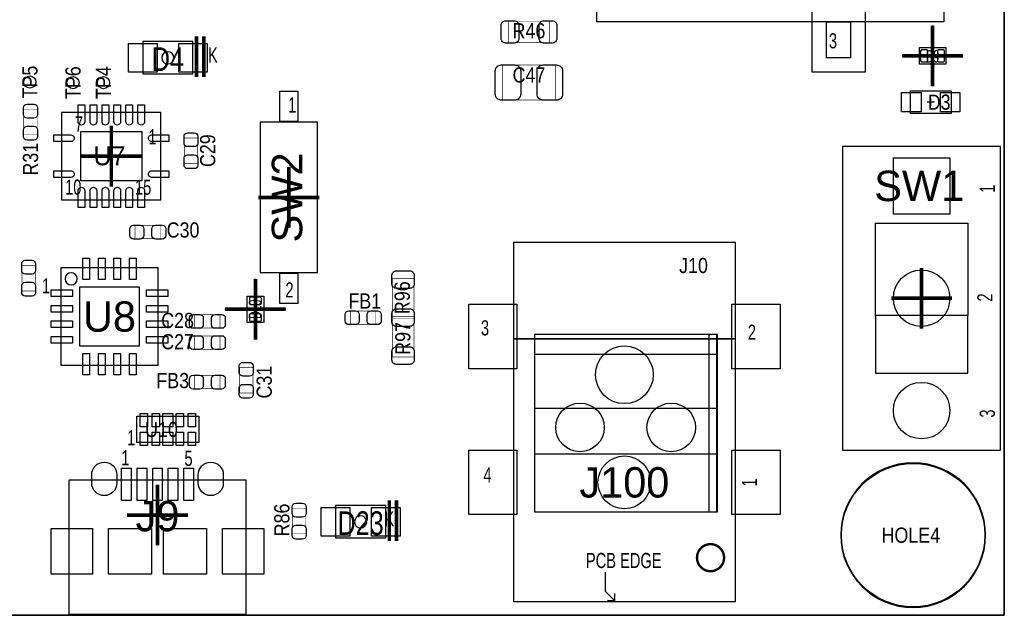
# Model space of a CAD drawing. Extents: x -1 to 170, y -5 to 90.
# Tile 6 of 9: x 129 to 170, y 0 to 25. Entities that reach past the tile are written whole.
import ezdxf
from ezdxf.enums import TextEntityAlignment as Align

# ---------------------------------------------------------------- set-up
doc = ezdxf.new("R2010")
doc.units = 0
for name, color, linetype in [('BG_OUTLINE', 3, 'CONTINUOUS'), ('PG_ASSEMBLY_TOP', 140, 'CONTINUOUS'), ('PG_BODY_CENTER', 211, 'CONTINUOUS'), ('PIN_BOTTOM', 2, 'CONTINUOUS'), ('PIN_TOP', 160, 'CONTINUOUS'), ('RD_ASSEMBLY_TOP', 140, 'CONTINUOUS')]:
    doc.layers.add(name, color=color, linetype=linetype)

msp = doc.modelspace()

# ---------------------------------------------------------------- linework, layer by layer
at = {"layer": 'BG_OUTLINE'}
msp.add_lwpolyline([(0, 89.662), (169.926, 89.662), (169.926, 78.882748), (164.405818, 78.882748), (164.406072, 78.882748, 0.414139), (163.40582, 77.88275), (163.40582, 77.125068, 0.414205), (164.405818, 76.12507), (164.405564, 76.124816), (169.926, 76.12507), (169.926, 50.868072), (164.405818, 50.868072, 0.414212), (163.40582, 49.868074), (163.40582, 49.110392, 0.414205), (164.405818, 48.110394), (169.926, 48.110394), (169.926, 0), (0, 0)], format="xyb", dxfattribs=at)
for points in [[(169.926, 0), (169.926, 48.110394)], [(0, 0), (169.926, 0)]]:
    msp.add_lwpolyline(points, dxfattribs=at)
at = {"layer": 'PG_ASSEMBLY_TOP'}
for points in [[(152.900888, 24.813768), (152.900888, 30.813756), (167.400986, 30.813756), (167.400986, 24.813768)], [(162.501072, 23.313644), (162.501072, 24.813768), (163.50107, 24.813768), (163.50107, 23.313644)], [(136.025636, 23.992078), (133.925564, 23.992078), (133.925564, 22.642322), (136.025636, 22.642322)], [(167.47871, 23.743412), (167.47871, 23.043388), (166.37889, 23.043388), (166.37889, 23.743412)], [(168.402, 12.5349), (164.5412, 12.5349), (164.5412, 16.3957), (168.402, 16.3957)], [(158.676086, 11.560556), (149.425914, 11.560556), (149.425914, 15.610586), (158.676086, 15.610586)], [(138.983212, 12.25169), (138.283188, 12.25169), (138.283188, 13.35151), (138.983212, 13.35151)], [(158.676086, 0.560578), (149.425914, 0.560578), (149.425914, 11.560556), (158.676086, 11.560556)], [(157.9372, 11.742928), (157.5816, 11.742928), (157.5816, 4.326128), (157.9372, 4.326128)], [(133.675628, 7.22249), (133.675628, 8.32231), (136.275572, 8.32231), (136.275572, 7.22249)], [(144.079976, 4.586478), (141.979904, 4.586478), (141.979904, 3.236722), (144.079976, 3.236722)]]:
    msp.add_lwpolyline(points, close=True, dxfattribs=at)
for points, const_width in [([(150.913084, 24.849582), (150.913084, 23.949406), (149.213316, 23.949406), (149.213316, 24.849582), (150.913084, 24.849582)], 0.024892), ([(136.175496, 22.5171), (136.175496, 24.217122)], 0.150114), ([(136.475724, 22.5171), (136.475724, 24.217122)], 0.150114), ([(148.963126, 21.551392), (148.963126, 23.011384), (151.163274, 23.011384), (151.163274, 21.551392), (148.963126, 21.551392)], 0.024892), ([(128.955292, 21.154898), (129.515108, 21.154898), (129.515108, 20.094702), (128.955292, 20.094702), (128.955292, 21.154898)], 0.024892), ([(136.220708, 18.900902), (135.660892, 18.900902), (135.660892, 19.961098), (136.220708, 19.961098), (136.220708, 18.900902)], 0.024892), ([(134.667498, 16.307308), (134.667498, 15.747492), (133.607302, 15.747492), (133.607302, 16.307308), (134.667498, 16.307308)], 0.024892), ([(129.438908, 13.566902), (128.879092, 13.566902), (128.879092, 14.627098), (129.438908, 14.627098), (129.438908, 13.566902)], 0.024892), ([(145.255488, 12.398756), (144.355312, 12.398756), (144.355312, 14.098524), (145.255488, 14.098524), (145.255488, 12.398756)], 0.024892), ([(136.096502, 12.013692), (136.096502, 12.573508), (137.156698, 12.573508), (137.156698, 12.013692), (136.096502, 12.013692)], 0.024892), ([(142.60449, 12.166092), (142.60449, 12.725908), (143.664686, 12.725908), (143.664686, 12.166092), (142.60449, 12.166092)], 0.024892), ([(144.355312, 12.508484), (145.255488, 12.508484), (145.255488, 10.808716), (144.355312, 10.808716), (144.355312, 12.508484)], 0.024892), ([(136.096502, 11.124692), (136.096502, 11.684508), (137.156698, 11.684508), (137.156698, 11.124692), (136.096502, 11.124692)], 0.024892), ([(138.532108, 9.299702), (137.972292, 9.299702), (137.972292, 10.359898), (138.532108, 10.359898), (138.532108, 9.299702)], 0.024892), ([(136.096502, 9.473692), (136.096502, 10.033508), (137.156698, 10.033508), (137.156698, 9.473692), (136.096502, 9.473692)], 0.024892), ([(144.229836, 3.1115), (144.229836, 4.811522)], 0.150114), ([(144.530064, 3.1115), (144.530064, 4.811522)], 0.150114), ([(140.182092, 4.467098), (140.741908, 4.467098), (140.741908, 3.406902), (140.182092, 3.406902), (140.182092, 4.467098)], 0.024892)]:
    msp.add_lwpolyline(points, dxfattribs=dict(at, const_width=const_width))
for points, const_width in [([(167.63111, 23.3934, 1), (167.52951, 23.3934, 1), (167.63111, 23.3934)], 0.0508), ([(138.684, 12.15009, 1), (138.5824, 12.15009, 1), (138.684, 12.15009)], 0.0508), ([(158.216854, 2.410714, 1.000023), (157.08503, 2.41046, 0.999977), (158.216854, 2.410714)], 0.100076)]:
    msp.add_lwpolyline(points, format="xyb", dxfattribs=dict(at, const_width=const_width))
for points in [[(167.7035, 20.9931), (166.0017, 20.9931), (166.0017, 21.9329), (167.7035, 21.9329), (167.7035, 20.9931)], [(134.68858, 21.02866), (130.53822, 21.02866), (130.53822, 17.37614), (134.68858, 17.37614), (134.68858, 21.02866)], [(141.22908, 20.62988), (138.83132, 20.62988), (138.83132, 14.33068), (141.22908, 14.33068), (141.22908, 20.62988)], [(169.7736, 6.9088), (169.7736, 19.6088), (163.1696, 19.6088), (163.1696, 6.9088), (169.7736, 6.9088)], [(130.5052, 10.4648), (134.5692, 10.4648), (134.5692, 14.5288), (130.5052, 14.5288), (130.5052, 10.4648)], [(164.5412, 12.5349), (164.5412, 10.1219), (168.402, 10.1219), (168.402, 12.5349)], [(150.2918, 11.742928), (150.2918, 4.326128), (157.9118, 4.326128), (157.9118, 11.742928), (150.2918, 11.742928)], [(157.9118, 10.803128), (157.9118, 10.904728), (150.2918, 10.904728), (150.2918, 8.669528), (157.9118, 8.669528), (157.9118, 6.739128), (150.3172, 6.739128)], [(130.843782, 0.045974), (138.243818, 0.045974), (138.243818, 5.645912), (130.843782, 5.645912), (130.843782, 0.045974)], [(153.2509, 1.810512), (153.2509, 1.010666), (153.65095, 0.610616), (153.350976, 0.610616)], [(153.65095, 0.610616), (153.65095, 0.91059)]]:
    msp.add_lwpolyline(points, dxfattribs=at)
msp.add_lwpolyline([(131.191, 14.0716, 1), (130.683, 14.0716, 1)], format="xyb", close=True, dxfattribs=at)
msp.add_lwpolyline([(169.142156, 3.3528, 1), (163.089844, 3.3528, 1), (169.142156, 3.3528)], format="xyb", dxfattribs=at)
at = {"layer": 'PG_BODY_CENTER', "const_width": 0.1524}
for points in [[(166.9288, 24.6634), (166.9288, 22.1234)], [(168.1988, 23.3934), (165.6588, 23.3934)], [(132.6134, 20.4724), (132.6134, 17.9324)], [(133.8834, 19.2024), (131.3434, 19.2024)], [(140.0302, 18.75028), (140.0302, 16.21028)], [(141.3002, 17.48028), (138.7602, 17.48028)], [(166.4716, 11.9888), (166.4716, 14.5288)], [(138.6332, 11.5316), (138.6332, 14.0716)], [(167.7416, 13.2588), (165.2016, 13.2588)], [(139.9032, 12.8016), (137.3632, 12.8016)], [(134.5438, 2.921), (134.5438, 5.461)], [(133.2738, 4.191), (135.8138, 4.191)]]:
    msp.add_lwpolyline(points, dxfattribs=at)
at = {"layer": 'PG_BODY_CENTER'}
for points in [[(166.9288, 24.6634), (166.9288, 22.1234)], [(168.1988, 23.3934), (165.6588, 23.3934)], [(167.005, 21.463), (166.7002, 21.463)], [(166.8526, 21.3106), (166.8526, 21.6154)], [(132.6134, 20.4724), (132.6134, 17.9324)], [(133.8834, 19.2024), (131.3434, 19.2024)], [(140.0302, 18.75028), (140.0302, 16.21028)], [(141.3002, 17.48028), (138.7602, 17.48028)], [(138.6332, 11.5316), (138.6332, 14.0716)], [(139.9032, 12.8016), (137.3632, 12.8016)], [(134.5438, 2.921), (134.5438, 5.461)], [(133.2738, 4.191), (135.8138, 4.191)]]:
    msp.add_lwpolyline(points, dxfattribs=at)
for points in [[(135.2296, 23.3172, 1), (134.7216, 23.3172, 1)], [(143.28394, 3.9116, 1), (142.77594, 3.9116, 1)]]:
    msp.add_lwpolyline(points, format="xyb", close=True, dxfattribs=at)
at = {"layer": 'PIN_BOTTOM'}
for points in [[(167.6527, 16.7767), (165.2905, 16.7767), (165.2905, 19.1389), (167.6527, 19.1389)], [(130.10388, 3.62585), (131.83362, 3.62585), (131.83362, 1.72593), (130.10388, 1.72593)], [(137.25398, 3.62585), (138.98372, 3.62585), (138.98372, 1.72593), (137.25398, 1.72593)]]:
    msp.add_lwpolyline(points, close=True, dxfattribs=at)
for points in [[(132.84327, 5.88137), (132.84327, 5.53085, -1), (131.79425, 5.53085), (131.79425, 5.88137, -1)], [(137.29335, 5.88137), (137.29335, 5.53085, -1), (136.24433, 5.53085), (136.24433, 5.88137, -1)]]:
    msp.add_lwpolyline(points, format="xyb", close=True, dxfattribs=at)
for centre, radius in [((166.4716, 13.2588), 1.1811), ((154.051, 10.060686), 1.2065), ((166.4716, 8.5598), 1.1811), ((152.1968, 7.856728), 1.016), ((156.0068, 7.856728), 1.016), ((154.051, 5.560568), 1.1049), ((166.116, 3.3528), 2.9972)]:
    msp.add_circle(centre, radius, dxfattribs=at)
at = {"layer": 'PIN_TOP'}
for points in [[(161.896044, 22.716744), (161.896044, 25.510744), (164.105844, 25.510744), (164.105844, 22.716744)], [(133.328664, 22.7203), (133.328664, 23.9141), (134.522464, 23.9141), (134.522464, 22.7203)], [(135.428736, 22.7203), (135.428736, 23.9141), (136.622536, 23.9141), (136.622536, 22.7203)], [(140.40993, 21.92528), (140.40993, 20.65528), (139.65047, 20.65528), (139.65047, 21.92528)], [(165.6334, 21.8694), (166.4462, 21.8694), (166.4462, 21.0566), (165.6334, 21.0566)], [(167.259, 21.8694), (168.0718, 21.8694), (168.0718, 21.0566), (167.259, 21.0566)], [(131.33832, 18.17751), (131.33832, 20.22729), (133.88848, 20.22729), (133.88848, 18.17751)], [(167.6527, 16.7767), (165.2905, 16.7767), (165.2905, 19.1389), (167.6527, 19.1389)], [(131.42214, 14.0462), (131.42214, 14.9352), (131.70154, 14.9352), (131.70154, 14.0462)], [(132.07238, 14.0462), (132.07238, 14.9352), (132.35178, 14.9352), (132.35178, 14.0462)], [(132.72262, 14.0462), (132.72262, 14.9352), (133.00202, 14.9352), (133.00202, 14.0462)], [(133.37286, 14.0462), (133.37286, 14.9352), (133.65226, 14.9352), (133.65226, 14.0462)], [(140.40993, 14.30528), (140.40993, 13.03528), (139.65047, 13.03528), (139.65047, 14.30528)], [(130.0988, 13.61186), (130.9878, 13.61186), (130.9878, 13.33246), (130.0988, 13.33246)], [(131.2926, 11.2522), (131.2926, 13.7414), (133.7818, 13.7414), (133.7818, 11.2522)], [(134.0866, 13.61186), (134.9756, 13.61186), (134.9756, 13.33246), (134.0866, 13.33246)], [(130.0988, 12.96162), (130.9878, 12.96162), (130.9878, 12.68222), (130.0988, 12.68222)], [(134.0866, 12.96162), (134.9756, 12.96162), (134.9756, 12.68222), (134.0866, 12.68222)], [(149.554184, 10.314432), (147.547584, 10.314432), (147.547584, 13.006832), (149.554184, 13.006832)], [(160.554416, 10.314432), (158.547816, 10.314432), (158.547816, 13.006832), (160.554416, 13.006832)], [(130.0988, 12.31138), (130.9878, 12.31138), (130.9878, 12.03198), (130.0988, 12.03198)], [(134.0866, 12.31138), (134.9756, 12.31138), (134.9756, 12.03198), (134.0866, 12.03198)], [(130.0988, 11.66114), (130.9878, 11.66114), (130.9878, 11.38174), (130.0988, 11.38174)], [(134.0866, 11.66114), (134.9756, 11.66114), (134.9756, 11.38174), (134.0866, 11.38174)], [(131.42214, 10.0584), (131.42214, 10.9474), (131.70154, 10.9474), (131.70154, 10.0584)], [(132.07238, 10.0584), (132.07238, 10.9474), (132.35178, 10.9474), (132.35178, 10.0584)], [(132.72262, 10.0584), (132.72262, 10.9474), (133.00202, 10.9474), (133.00202, 10.0584)], [(133.37286, 10.0584), (133.37286, 10.9474), (133.65226, 10.9474), (133.65226, 10.0584)], [(133.823202, 7.878064), (133.823202, 8.436864), (134.128002, 8.436864), (134.128002, 7.878064)], [(134.323074, 7.878064), (134.323074, 8.436864), (134.627874, 8.436864), (134.627874, 7.878064)], [(134.7724, 7.878064), (134.7724, 8.436864), (135.1788, 8.436864), (135.1788, 7.878064)], [(135.323326, 7.878064), (135.323326, 8.436864), (135.628126, 8.436864), (135.628126, 7.878064)], [(135.823198, 7.878064), (135.823198, 8.436864), (136.127998, 8.436864), (136.127998, 7.878064)], [(133.823202, 7.107936), (133.823202, 7.666736), (134.128002, 7.666736), (134.128002, 7.107936)], [(134.323074, 7.107936), (134.323074, 7.666736), (134.627874, 7.666736), (134.627874, 7.107936)], [(134.7724, 7.107936), (134.7724, 7.666736), (135.1788, 7.666736), (135.1788, 7.107936)], [(135.323326, 7.107936), (135.323326, 7.666736), (135.628126, 7.666736), (135.628126, 7.107936)], [(135.823198, 7.107936), (135.823198, 7.666736), (136.127998, 7.666736), (136.127998, 7.107936)], [(149.554184, 4.214368), (147.547584, 4.214368), (147.547584, 6.906768), (149.554184, 6.906768)], [(160.554416, 4.214368), (158.547816, 4.214368), (158.547816, 6.906768), (160.554416, 6.906768)], [(133.044438, 4.806696), (133.044438, 6.155436), (133.443218, 6.155436), (133.443218, 4.806696)], [(133.694424, 4.806696), (133.694424, 6.155436), (134.093204, 6.155436), (134.093204, 4.806696)], [(134.34441, 4.806696), (134.34441, 6.155436), (134.74319, 6.155436), (134.74319, 4.806696)], [(134.994396, 4.806696), (134.994396, 6.155436), (135.393176, 6.155436), (135.393176, 4.806696)], [(135.644382, 4.806696), (135.644382, 6.155436), (136.043162, 6.155436), (136.043162, 4.806696)], [(141.383004, 3.3147), (141.383004, 4.5085), (142.576804, 4.5085), (142.576804, 3.3147)], [(143.483076, 3.3147), (143.483076, 4.5085), (144.676876, 4.5085), (144.676876, 3.3147)], [(130.10388, 3.62585), (131.83362, 3.62585), (131.83362, 1.72593), (130.10388, 1.72593)], [(132.493258, 1.72593), (132.493258, 3.62585), (134.294118, 3.62585), (134.294118, 1.72593)], [(134.793482, 1.72593), (134.793482, 3.62585), (136.594342, 3.62585), (136.594342, 1.72593)], [(137.25398, 3.62585), (138.98372, 3.62585), (138.98372, 1.72593), (137.25398, 1.72593)]]:
    msp.add_lwpolyline(points, close=True, dxfattribs=at)
for points in [[(149.088094, 24.864568), (149.448266, 24.864568, -0.414556), (149.638258, 24.674576), (149.638258, 24.124412, -0.414556), (149.448266, 23.93442), (149.088094, 23.93442, -0.414556), (148.898102, 24.124412), (148.898102, 24.674576, -0.414556)], [(151.038306, 23.93442), (150.678134, 23.93442, -0.414556), (150.488142, 24.124412), (150.488142, 24.674576, -0.414556), (150.678134, 24.864568), (151.038306, 24.864568, -0.414556), (151.228298, 24.674576), (151.228298, 24.124412, -0.414556)], [(166.678864, 23.643336), (166.478712, 23.643336, 0.414463), (166.428674, 23.593298), (166.428674, 23.193502, 0.414463), (166.478712, 23.143464), (166.678864, 23.143464, 0.414463), (166.728902, 23.193502), (166.728902, 23.593298, 0.414463)], [(167.378888, 23.643336), (167.178736, 23.643336, 0.414463), (167.128698, 23.593298), (167.128698, 23.193502, 0.414463), (167.178736, 23.143464), (167.378888, 23.143464, 0.414463), (167.428926, 23.193502), (167.428926, 23.593298, 0.414463)], [(148.908262, 23.016464), (149.468078, 23.016464, -0.414709), (149.718268, 22.766274), (149.718268, 21.796502, -0.414709), (149.468078, 21.546312), (148.908262, 21.546312, -0.414709), (148.658072, 21.796502), (148.658072, 22.766274, -0.414709)], [(151.218138, 21.546312), (150.658322, 21.546312, -0.414709), (150.408132, 21.796502), (150.408132, 22.766274, -0.414709), (150.658322, 23.016464), (151.218138, 23.016464, -0.414709), (151.468328, 22.766274), (151.468328, 21.796502, -0.414709)], [(129.525268, 21.224748), (129.525268, 20.94484, -0.414846), (129.375154, 20.794726), (129.095246, 20.794726, -0.414846), (128.945132, 20.94484), (128.945132, 21.224748, -0.414846), (129.095246, 21.374862), (129.375154, 21.374862, -0.414846)], [(131.50342, 21.35124), (131.50342, 20.64258, -1.003729), (131.22402, 20.64258), (131.22402, 21.35124)], [(132.0038, 21.35124), (132.0038, 20.64258, -1.003729), (131.7244, 20.64258), (131.7244, 21.35124)], [(132.50418, 21.35124), (132.50418, 20.64258, -1.003729), (132.22478, 20.64258), (132.22478, 21.35124)], [(133.00202, 21.35124), (133.00202, 20.64258, -1.003729), (132.72262, 20.64258), (132.72262, 21.35124)], [(133.5024, 21.35124), (133.5024, 20.64258, -1.003729), (133.223, 20.64258), (133.223, 21.35124)], [(134.00278, 21.35124), (134.00278, 20.64258, -1.003729), (133.72338, 20.64258), (133.72338, 21.35124)], [(128.945132, 20.024852), (128.945132, 20.30476, -0.414846), (129.095246, 20.454874), (129.375154, 20.454874, -0.414846), (129.525268, 20.30476), (129.525268, 20.024852, -0.414846), (129.375154, 19.874738), (129.095246, 19.874738, -0.414846)], [(136.230868, 20.030948), (136.230868, 19.75104, -0.414846), (136.080754, 19.600926), (135.800846, 19.600926, -0.414846), (135.650732, 19.75104), (135.650732, 20.030948, -0.414846), (135.800846, 20.181062), (136.080754, 20.181062, -0.414846)], [(130.2131, 20.0914), (130.92176, 20.0914, -1.003729), (130.92176, 19.812), (130.2131, 19.812)], [(135.0137, 19.812), (134.30504, 19.812, -1.003729), (134.30504, 20.0914), (135.0137, 20.0914)], [(135.650732, 18.831052), (135.650732, 19.11096, -0.414846), (135.800846, 19.261074), (136.080754, 19.261074, -0.414846), (136.230868, 19.11096), (136.230868, 18.831052, -0.414846), (136.080754, 18.680938), (135.800846, 18.680938, -0.414846)], [(130.2131, 18.5928), (130.92176, 18.5928, -1.003729), (130.92176, 18.3134), (130.2131, 18.3134)], [(135.0137, 18.3134), (134.30504, 18.3134, -1.003729), (134.30504, 18.5928), (135.0137, 18.5928)], [(131.22402, 17.05356), (131.22402, 17.76222, -1.003729), (131.50342, 17.76222), (131.50342, 17.05356)], [(131.7244, 17.05356), (131.7244, 17.76222, -1.003729), (132.0038, 17.76222), (132.0038, 17.05356)], [(132.22478, 17.05356), (132.22478, 17.76222, -1.003729), (132.50418, 17.76222), (132.50418, 17.05356)], [(132.72262, 17.05356), (132.72262, 17.76222, -1.003729), (133.00202, 17.76222), (133.00202, 17.05356)], [(133.223, 17.05356), (133.223, 17.76222, -1.003729), (133.5024, 17.76222), (133.5024, 17.05356)], [(133.72338, 17.05356), (133.72338, 17.76222, -1.003729), (134.00278, 17.76222), (134.00278, 17.05356)], [(133.537452, 16.317468), (133.81736, 16.317468, -0.414846), (133.967474, 16.167354), (133.967474, 15.887446, -0.414846), (133.81736, 15.737332), (133.537452, 15.737332, -0.414846), (133.387338, 15.887446), (133.387338, 16.167354, -0.414846)], [(134.737348, 15.737332), (134.45744, 15.737332, -0.414846), (134.307326, 15.887446), (134.307326, 16.167354, -0.414846), (134.45744, 16.317468), (134.737348, 16.317468, -0.414846), (134.887462, 16.167354), (134.887462, 15.887446, -0.414846)], [(129.449068, 14.696948), (129.449068, 14.41704, -0.414846), (129.298954, 14.266926), (129.019046, 14.266926, -0.414846), (128.868932, 14.41704), (128.868932, 14.696948, -0.414846), (129.019046, 14.847062), (129.298954, 14.847062, -0.414846)], [(145.270474, 14.223746), (145.270474, 13.863574, -0.414556), (145.080482, 13.673582), (144.530318, 13.673582, -0.414556), (144.340326, 13.863574), (144.340326, 14.223746, -0.414556), (144.530318, 14.413738), (145.080482, 14.413738, -0.414556)], [(128.868932, 13.497052), (128.868932, 13.77696, -0.414846), (129.019046, 13.927074), (129.298954, 13.927074, -0.414846), (129.449068, 13.77696), (129.449068, 13.497052, -0.414846), (129.298954, 13.346938), (129.019046, 13.346938, -0.414846)], [(138.883136, 13.051536), (138.883136, 13.251688, 0.414463), (138.833098, 13.301726), (138.433302, 13.301726, 0.414463), (138.383264, 13.251688), (138.383264, 13.051536, 0.414463), (138.433302, 13.001498), (138.833098, 13.001498, 0.414463)], [(145.270474, 12.633706), (145.270474, 12.273534, -0.414556), (145.080482, 12.083542), (144.530318, 12.083542, -0.414556), (144.340326, 12.273534), (144.340326, 12.633706, -0.414556), (144.530318, 12.823698), (145.080482, 12.823698, -0.414556)], [(144.340326, 12.273534), (144.340326, 12.633706, -0.414556), (144.530318, 12.823698), (145.080482, 12.823698, -0.414556), (145.270474, 12.633706), (145.270474, 12.273534, -0.414556), (145.080482, 12.083542), (144.530318, 12.083542, -0.414556)], [(136.026652, 12.583668), (136.30656, 12.583668, -0.414846), (136.456674, 12.433554), (136.456674, 12.153646, -0.414846), (136.30656, 12.003532), (136.026652, 12.003532, -0.414846), (135.876538, 12.153646), (135.876538, 12.433554, -0.414846)], [(137.226548, 12.003532), (136.94664, 12.003532, -0.414846), (136.796526, 12.153646), (136.796526, 12.433554, -0.414846), (136.94664, 12.583668), (137.226548, 12.583668, -0.414846), (137.376662, 12.433554), (137.376662, 12.153646, -0.414846)], [(138.883136, 12.351512), (138.883136, 12.551664, 0.414463), (138.833098, 12.601702), (138.433302, 12.601702, 0.414463), (138.383264, 12.551664), (138.383264, 12.351512, 0.414463), (138.433302, 12.301474), (138.833098, 12.301474, 0.414463)], [(142.53464, 12.736068), (142.814548, 12.736068, -0.414846), (142.964662, 12.585954), (142.964662, 12.306046, -0.414846), (142.814548, 12.155932), (142.53464, 12.155932, -0.414846), (142.384526, 12.306046), (142.384526, 12.585954, -0.414846)], [(143.734536, 12.155932), (143.454628, 12.155932, -0.414846), (143.304514, 12.306046), (143.304514, 12.585954, -0.414846), (143.454628, 12.736068), (143.734536, 12.736068, -0.414846), (143.88465, 12.585954), (143.88465, 12.306046, -0.414846)], [(136.026652, 11.694668), (136.30656, 11.694668, -0.414846), (136.456674, 11.544554), (136.456674, 11.264646, -0.414846), (136.30656, 11.114532), (136.026652, 11.114532, -0.414846), (135.876538, 11.264646), (135.876538, 11.544554, -0.414846)], [(137.226548, 11.114532), (136.94664, 11.114532, -0.414846), (136.796526, 11.264646), (136.796526, 11.544554, -0.414846), (136.94664, 11.694668), (137.226548, 11.694668, -0.414846), (137.376662, 11.544554), (137.376662, 11.264646, -0.414846)], [(144.340326, 10.683494), (144.340326, 11.043666, -0.414556), (144.530318, 11.233658), (145.080482, 11.233658, -0.414556), (145.270474, 11.043666), (145.270474, 10.683494, -0.414556), (145.080482, 10.493502), (144.530318, 10.493502, -0.414556)], [(138.542268, 10.429748), (138.542268, 10.14984, -0.414846), (138.392154, 9.999726), (138.112246, 9.999726, -0.414846), (137.962132, 10.14984), (137.962132, 10.429748, -0.414846), (138.112246, 10.579862), (138.392154, 10.579862, -0.414846)], [(136.026652, 10.043668), (136.30656, 10.043668, -0.414846), (136.456674, 9.893554), (136.456674, 9.613646, -0.414846), (136.30656, 9.463532), (136.026652, 9.463532, -0.414846), (135.876538, 9.613646), (135.876538, 9.893554, -0.414846)], [(137.226548, 9.463532), (136.94664, 9.463532, -0.414846), (136.796526, 9.613646), (136.796526, 9.893554, -0.414846), (136.94664, 10.043668), (137.226548, 10.043668, -0.414846), (137.376662, 9.893554), (137.376662, 9.613646, -0.414846)], [(137.962132, 9.229852), (137.962132, 9.50976, -0.414846), (138.112246, 9.659874), (138.392154, 9.659874, -0.414846), (138.542268, 9.50976), (138.542268, 9.229852, -0.414846), (138.392154, 9.079738), (138.112246, 9.079738, -0.414846)], [(132.84327, 5.88137), (132.84327, 5.53085, -1), (131.79425, 5.53085), (131.79425, 5.88137, -1)], [(137.29335, 5.88137), (137.29335, 5.53085, -1), (136.24433, 5.53085), (136.24433, 5.88137, -1)], [(140.752068, 4.536948), (140.752068, 4.25704, -0.414846), (140.601954, 4.106926), (140.322046, 4.106926, -0.414846), (140.171932, 4.25704), (140.171932, 4.536948, -0.414846), (140.322046, 4.687062), (140.601954, 4.687062, -0.414846)], [(140.171932, 3.337052), (140.171932, 3.61696, -0.414846), (140.322046, 3.767074), (140.601954, 3.767074, -0.414846), (140.752068, 3.61696), (140.752068, 3.337052, -0.414846), (140.601954, 3.186938), (140.322046, 3.186938, -0.414846)]]:
    msp.add_lwpolyline(points, format="xyb", close=True, dxfattribs=at)
for centre, radius in [((129.2098, 22.3012), 0.254), ((131.0132, 22.2758), 0.254), ((132.2832, 22.2758), 0.254), ((166.4716, 13.2588), 1.1811), ((154.051, 10.060686), 1.2065), ((166.4716, 8.5598), 1.1811), ((152.1968, 7.856728), 1.016), ((156.0068, 7.856728), 1.016), ((154.051, 5.560568), 1.1049), ((166.116, 3.3528), 2.9972)]:
    msp.add_circle(centre, radius, dxfattribs=at)

# ---------------------------------------------------------------- texts
at = {"layer": 'PG_ASSEMBLY_TOP', "width": 0.72}
for s, p in [('3', (162.597846, 23.710646)), ('K', (136.652, 23.114)), ('1', (139.99972, 21.02612)), ('7', (131.0894, 20.2311)), ('1', (134.1628, 19.6977)), ('10', (130.683, 17.5895)), ('15', (133.604, 17.5895)), ('1', (129.7178, 13.462)), ('2', (139.88796, 13.29182)), ('3', (148.05787, 11.702542)), ('2', (159.20847, 11.52271)), ('1', (133.2738, 7.112)), ('1', (133.032754, 6.27507)), ('5', (135.668766, 6.246876)), ('4', (148.161756, 5.554218)), ('K', (144.028414, 3.715258)), ('PCB EDGE', (152.444196, 1.975612))]:
    msp.add_text(s, height=0.635, dxfattribs=at).set_placement(p)
for s, p in [('1', (169.53357, 17.667986)), ('2', (169.43197, 13.121386)), ('3', (169.53357, 8.269732)), ('1', (159.59709, 5.386832))]:
    msp.add_text(s, height=0.635, rotation=90, dxfattribs=at).set_placement(p)
at = {"layer": 'RD_ASSEMBLY_TOP'}
for s, height, width, p in [('R46', 0.635, 0.88, (150.0632, 24.13)), ('D4', 0.9906, 0.794872, (134.9756, 22.765258)), ('D9', 0.5334, 0.619048, (166.9288, 23.114)), ('C47', 0.635, 0.88, (150.0632, 22.281388)), ('U7', 0.78994, 0.987138, (132.5372, 18.8214)), ('C30', 0.635, 0.88, (135.6106, 15.7988)), ('FB1', 0.635, 0.88, (143.2052, 12.827)), ('U8', 1.27, 1.02, (132.5372, 11.8618)), ('C28', 0.635, 0.88, (135.382, 12.0142)), ('C27', 0.635, 0.88, (135.382, 11.1252)), ('FB3', 0.635, 0.88, (135.1788, 9.4996)), ('J100', 1.27, 1.02, (154.051, 4.925568)), ('J9', 1.27, 1.0236, (134.5438, 3.513582)), ('D23', 0.9906, 0.794872, (143.02994, 3.359658))]:
    msp.add_text(s, height=height, dxfattribs=dict(at, width=width)).set_placement(p, align=Align.CENTER)
for s, height, width, p in [('TP5', 0.635, 0.88, (129.5273, 22.3012)), ('TP6', 0.635, 0.88, (131.3307, 22.2758)), ('TP4', 0.635, 0.88, (132.6007, 22.2758)), ('C29', 0.635, 0.88, (136.9568, 19.431)), ('R31', 0.635, 0.88, (129.5527, 19.0754)), ('SW2', 1.27, 1.024, (140.589, 17.4752)), ('R96', 0.635, 0.88, (145.0848, 13.2842)), ('D19', 0.5334, 0.619048, (138.8872, 12.8016)), ('R97', 0.635, 0.88, (145.1102, 11.5824)), ('C31', 0.635, 0.88, (139.319, 9.7536)), ('R86', 0.635, 0.88, (140.0556, 3.9878))]:
    msp.add_text(s, height=height, rotation=90, dxfattribs=dict(at, width=width)).set_placement(p, align=Align.CENTER)
at = {"layer": 'RD_ASSEMBLY_TOP', "width": 0.88}
for s, p in [('D3', (166.7256, 21.1455)), ('J10', (156.337, 14.3129)), ('U10', (134.0231, 7.4549)), ('HOLE4', (164.7952, 3.0353))]:
    msp.add_text(s, height=0.635, dxfattribs=at).set_placement(p)
at = {"layer": 'RD_ASSEMBLY_TOP', "width": 1.0236}
msp.add_text('SW1', height=1.27, dxfattribs=at).set_placement((168.256712, 17.3228), align=Align.RIGHT)

doc.saveas('drawing.dxf')
